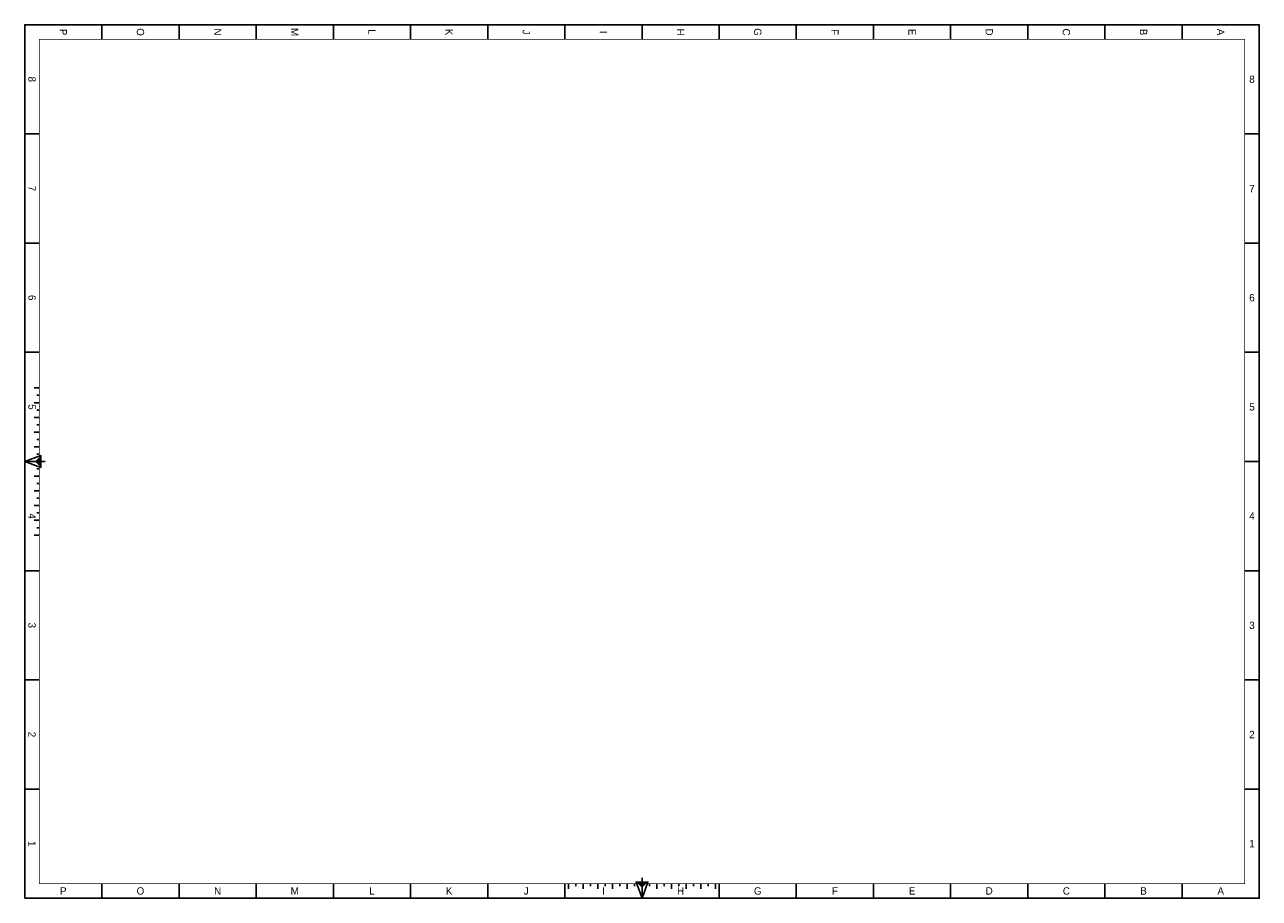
# Model space of a CAD drawing. Extents: x 0 to 840, y 0 to 594.
import ezdxf
from ezdxf.enums import TextEntityAlignment as Align

# ---------------------------------------------------------------- set-up
doc = ezdxf.new("R2010")
doc.units = 0
doc.header["$LTSCALE"] = 10
doc.linetypes.add('CONTINU', pattern=[0])
doc.layers.add('FORMAT', color=15, linetype='CONTINU')

msp = doc.modelspace()

# ---------------------------------------------------------------- linework, layer by layer
at = {"layer": 'FORMAT', "color": 0}
for p, q in [((52.5, 584), (52.5, 594)), ((105, 584), (105, 594)), ((157.5, 584), (157.5, 594)), ((210, 584), (210, 594)), ((262.5, 584), (262.5, 594)), ((315, 584), (315, 594)), ((367.5, 584), (367.5, 594)), ((420, 584), (420, 594)), ((472.5, 584), (472.5, 594)), ((525, 584), (525, 594)), ((577.5, 584), (577.5, 594)), ((630, 584), (630, 594)), ((682.5, 584), (682.5, 594)), ((735, 584), (735, 594)), ((787.5, 584), (787.5, 594)), ((10, 519.75), (0, 519.75)), ((840, 519.75), (830, 519.75)), ((10, 445.5), (0, 445.5)), ((840, 445.5), (830, 445.5)), ((10, 371.25), (0, 371.25)), ((840, 371.25), (830, 371.25)), ((6.34, 347), (10, 347)), ((6.34, 337), (10, 337)), ((6.34, 337), (10, 337)), ((8.17, 342), (10, 342)), ((8.17, 342), (10, 342)), ((8.17, 332), (10, 332)), ((8.17, 332), (10, 332)), ((6.34, 327), (10, 327)), ((6.34, 327), (10, 327)), ((8.17, 322), (10, 322)), ((8.17, 322), (10, 322)), ((6.34, 317), (10, 317)), ((6.34, 317), (10, 317)), ((8.17, 312), (10, 312)), ((8.17, 312), (10, 312)), ((6.34, 307), (10, 307)), ((6.34, 307), (10, 307)), ((10, 297), (0, 297)), ((6.34, 297), (10, 297)), ((8.17, 302), (10, 302)), ((8.17, 302), (10, 302)), ((840, 297), (830, 297)), ((6.34, 287), (10, 287)), ((6.34, 287), (10, 287)), ((8.17, 292), (10, 292)), ((8.17, 292), (10, 292)), ((8.17, 282), (10, 282)), ((8.17, 282), (10, 282)), ((6.34, 277), (10, 277)), ((6.34, 277), (10, 277)), ((8.17, 272), (10, 272)), ((8.17, 272), (10, 272)), ((6.34, 267), (10, 267)), ((6.34, 267), (10, 267)), ((8.17, 262), (10, 262)), ((8.17, 262), (10, 262)), ((6.34, 257), (10, 257)), ((8.17, 257), (10, 257)), ((8.17, 252), (10, 252)), ((8.17, 252), (10, 252)), ((6.34, 247), (10, 247)), ((10, 222.75), (0, 222.75)), ((840, 222.75), (830, 222.75)), ((10, 148.5), (0, 148.5)), ((840, 148.5), (830, 148.5)), ((10, 74.25), (0, 74.25)), ((840, 74.25), (830, 74.25)), ((52.5, 0), (52.5, 10)), ((105, 0), (105, 10)), ((157.5, 0), (157.5, 10)), ((210, 0), (210, 10)), ((262.5, 0), (262.5, 10)), ((315, 0), (315, 10)), ((367.5, 0), (367.5, 10)), ((370, 6.34), (370, 10)), ((375, 8.17), (375, 10)), ((375, 8.17), (375, 10)), ((380, 6.34), (380, 10)), ((380, 6.34), (380, 10)), ((385, 8.17), (385, 10)), ((385, 8.17), (385, 10)), ((390, 6.34), (390, 10)), ((390, 6.34), (390, 10)), ((395, 8.17), (395, 10)), ((395, 8.17), (395, 10)), ((400, 6.34), (400, 10)), ((400, 6.34), (400, 10)), ((405, 8.17), (405, 10)), ((405, 8.17), (405, 10)), ((410, 6.34), (410, 10)), ((410, 6.34), (410, 10)), ((415, 8.17), (415, 10)), ((415, 8.17), (415, 10)), ((420, 6.34), (420, 10)), ((420, 0), (420, 10)), ((425, 8.17), (425, 10)), ((425, 8.17), (425, 10)), ((430, 6.34), (430, 10)), ((430, 6.34), (430, 10)), ((435, 8.17), (435, 10)), ((435, 8.17), (435, 10)), ((440, 6.34), (440, 10)), ((440, 6.34), (440, 10)), ((445, 8.17), (445, 10)), ((445, 8.17), (445, 10)), ((450, 6.34), (450, 10)), ((450, 6.34), (450, 10)), ((455, 8.17), (455, 10)), ((455, 8.17), (455, 10)), ((460, 8.17), (460, 10)), ((460, 6.34), (460, 10)), ((465, 8.17), (465, 10)), ((465, 8.17), (465, 10)), ((470, 6.34), (470, 10)), ((472.5, 0), (472.5, 10)), ((525, 0), (525, 10)), ((577.5, 0), (577.5, 10)), ((630, 0), (630, 10)), ((682.5, 0), (682.5, 10)), ((735, 0), (735, 10)), ((787.5, 0), (787.5, 10))]:
    msp.add_line(p, q, dxfattribs=at)
for points in [[(0, 0), (840, 0), (840, 594), (0, 594)], [(0, 297), (11, 293), (11, 301)], [(420, 0), (424, 11), (416, 11)]]:
    msp.add_lwpolyline(points, close=True, dxfattribs=at)
at = {"layer": 'FORMAT', "color": 0, "const_width": 0.5}
for points in [[(423.64, 10), (830, 10), (830, 584), (10, 584), (10, 300.64)], [(10, 293.36), (10, 10), (416.36, 10)]]:
    msp.add_lwpolyline(points, dxfattribs=at)
at = {"layer": 'FORMAT', "color": 0}
for points in [[(11, 297), (14, 297)], [(420, 11), (420, 14)]]:
    msp.add_lwpolyline(points, dxfattribs=at)
for points in [[(11, 301), (11, 293), (7, 297)], [(416, 11), (424, 11), (420, 7)]]:
    msp.add_solid(points, dxfattribs=at)

# ---------------------------------------------------------------- texts
for s, p in [('P', (26.25, 589)), ('O', (78.75, 589)), ('N', (131.25, 589)), ('M', (183.75, 589)), ('L', (236.25, 589)), ('K', (288.75, 589)), ('J', (341.25, 589)), ('I', (393.75, 589)), ('H', (446.25, 589)), ('G', (498.75, 589)), ('F', (551.25, 589)), ('E', (603.75, 589)), ('D', (656.25, 589)), ('C', (708.75, 589)), ('B', (761.25, 589)), ('A', (813.75, 589)), ('8', (5, 556.88)), ('7', (5, 482.62)), ('6', (5, 408.38)), ('5', (5, 334.12)), ('4', (5, 259.88)), ('3', (5, 185.62)), ('2', (5, 111.38)), ('1', (5, 37.12))]:
    msp.add_text(s, height=5, rotation=270, dxfattribs=at).set_placement(p, align=Align.MIDDLE)
for s, p in [('8', (835, 556.88)), ('7', (835, 482.62)), ('6', (835, 408.38)), ('5', (835, 334.12)), ('4', (835, 259.88)), ('3', (835, 185.62)), ('2', (835, 111.38)), ('1', (835, 37.12)), ('P', (26.25, 5)), ('O', (78.75, 5)), ('N', (131.25, 5)), ('M', (183.75, 5)), ('L', (236.25, 5)), ('K', (288.75, 5)), ('J', (341.25, 5)), ('I', (393.75, 5)), ('H', (446.25, 5)), ('G', (498.75, 5)), ('F', (551.25, 5)), ('E', (603.75, 5)), ('D', (656.25, 5)), ('C', (708.75, 5)), ('B', (761.25, 5)), ('A', (813.75, 5))]:
    msp.add_text(s, height=5, dxfattribs=at).set_placement(p, align=Align.MIDDLE)

doc.saveas('drawing.dxf')
